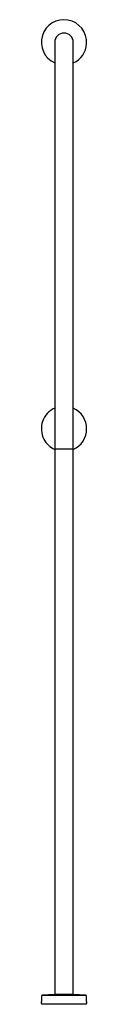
# Model space of a CAD drawing. Header units: millimetres. Extents: x 3512.67 to 3512.76, y 2645.64 to 2647.49.
import ezdxf

# ---------------------------------------------------------------- set-up
doc = ezdxf.new("R2010")
doc.units = ezdxf.units.MM
doc.layers.add('SANINDUSA', color=3, linetype='Continuous')

msp = doc.modelspace()

# ---------------------------------------------------------------- linework, layer by layer
at = {"layer": 'SANINDUSA'}
for p, q in [((3512.6958, 2647.4441), (3512.6958, 2647.3791)), ((3512.7308, 2647.3791), (3512.7308, 2647.4441)), ((3512.6958, 2647.3791), (3512.6958, 2646.6811)), ((3512.7308, 2646.6811), (3512.7308, 2647.3791)), ((3512.6958, 2646.6811), (3512.6958, 2646.6796)), ((3512.7308, 2646.6811), (3512.6958, 2646.6811)), ((3512.6958, 2646.6796), (3512.6958, 2645.6579)), ((3512.7308, 2646.6796), (3512.7308, 2646.6811)), ((3512.7308, 2645.6579), (3512.7308, 2646.6796)), ((3512.6708, 2645.6411), (3512.6708, 2645.6396)), ((3512.6711, 2645.6551), (3512.671, 2645.6446)), ((3512.6955, 2645.6579), (3512.6725, 2645.6566)), ((3512.6725, 2645.6566), (3512.6788, 2645.6566)), ((3512.6788, 2645.6566), (3512.754, 2645.6566)), ((3512.7311, 2645.6579), (3512.6955, 2645.6579)), ((3512.754, 2645.6566), (3512.7311, 2645.6579)), ((3512.7556, 2645.6446), (3512.7555, 2645.6551)), ((3512.7558, 2645.6396), (3512.7558, 2645.6411)), ((3512.7558, 2645.6396), (3512.6708, 2645.6396))]:
    msp.add_line(p, q, dxfattribs=at)
for centre, radius, start, end in [((3512.7133, 2647.4441), 0.0425, 356.9384, 245.6843), ((3512.7133, 2647.4441), 0.0175, 0, 180), ((3512.7133, 2647.4441), 0.0425, 294.3157, 356.9384), ((3512.7133, 2646.7191), 0.0425, 114.3157, 207.1043), ((3512.7133, 2646.7191), 0.0425, 294.3157, 65.6843), ((3512.7133, 2646.7191), 0.0425, 207.1043, 245.6843), ((3512.6274, 2645.6452), 0.0436, 354.5324, 359.2522), ((3512.6726, 2645.6551), 0.0015, 93.056, 179.2522), ((3512.754, 2645.6551), 0.0015, 0.7478, 86.944), ((3512.7991, 2645.6452), 0.0436, 180.7478, 185.4676)]:
    msp.add_arc(centre, radius, start, end, dxfattribs=at)

doc.saveas('drawing.dxf')
